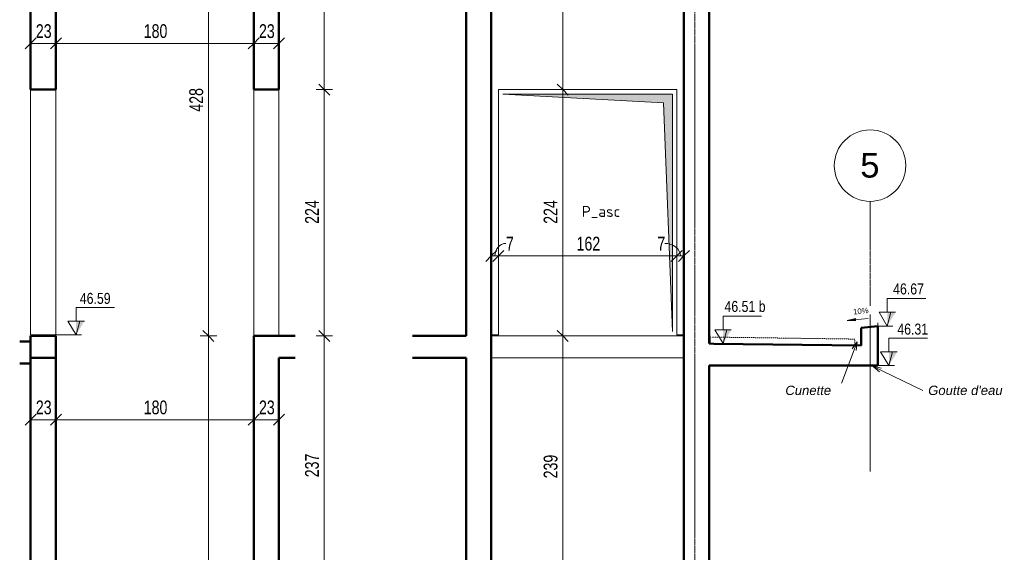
# Model space of a CAD drawing. Header units: millimetres. Extents: x 8507 to 240958, y -8745 to 78383.
# Tile 57 of 71: x 135140 to 144088, y 44612 to 49456. Entities that reach past the tile are written whole.
import ezdxf

# ---------------------------------------------------------------- set-up
doc = ezdxf.new("R2010")
doc.units = ezdxf.units.MM
doc.linetypes.add('Ligne de quadrillage', pattern=[22.225, 12.7, -3.175, 3.175, -3.175])
doc.linetypes.add('tiret perso', pattern=[2.6, 1.3, -1.3])
for name, color, linetype, lineweight in [('A-ANNO-DIMS', 211, 'Continuous', 9), ('A-ANNO-DIMS-50', 211, 'Continuous', 9), ('A-DETL', 90, 'Continuous', 5), ('A-DETL-GENF', 92, 'Continuous', 5), ('A-DETL-THIN', 151, 'Continuous', 5), ('A-DETL-WIDE', 214, 'Continuous', 50), ('A-DOOR', 31, 'Continuous', 9), ('A-DOOR-IDEN', 31, 'Continuous', 9), ('A-FLOR', 192, 'Continuous', 5), ('A-WALL', 113, 'Continuous', 9), ('G-ANNO-DIMS', 111, 'Continuous', 9), ('G-ANNO-TEXT', 231, 'Continuous', 9), ('S-GRID', 1, 'Continuous', 9), ('S-GRID-IDEN', 1, 'Continuous', 9)]:
    doc.layers.add(name, color=color, linetype=linetype, lineweight=lineweight)
doc.styles.add('Arial', font='arial.ttf', dxfattribs={"height": 225})
doc.styles.add('Arial Narrow_4', font='ARIALN.TTF', dxfattribs={"width": 0.9, "height": 125})
doc.styles.add('Arial_1', font='arial.ttf', dxfattribs={"width": 0.8, "height": 100})
doc.styles.add('Arial_4', font='arial.ttf', dxfattribs={"height": 50})
doc.styles.add('Arial_I_1', font='ariali.ttf', dxfattribs={"height": 85})
doc.styles.add('ISOCPEUR', font='isocpeur.ttf', dxfattribs={"height": 100})
doc.dimstyles.new('AB6_1_50_-_GB_2', dxfattribs={"dimscale": 304.8, "dimtxt": 127.928872, "dimasz": 0.328084, "dimexe": 0.246063, "dimexo": 0.0625, "dimgap": 0.04101, "dimtad": 1, "dimdec": 0, "dimlfac": 0.1, "dimdsep": 46, "dimtxsty": 'Arial Narrow_4', "dimblk1": 'OBLIQUE', "dimblk2": 'OBLIQUE', "dimsah": 1, "dimcen": 0.09, "dimazin": 0, "dimtfac": 1, "dimtdec": 4, "dimtix": 1, "dimtmove": 1, "dimatfit": 3, "dimfxl": 0.246063, "dimfxlon": 1, "dimtvp": 1, "dimtolj": 1, "dimtzin": 0, "dimarcsym": 2})
doc.dimstyles.new('AB6_1_50_-_GB_3', dxfattribs={"dimscale": 304.8, "dimtxt": 127.928872, "dimasz": 0.328084, "dimexe": 0.246063, "dimexo": 0.0625, "dimgap": 0.04101, "dimtad": 1, "dimdec": 0, "dimlfac": 0.1, "dimdsep": 46, "dimtxsty": 'Arial Narrow_4', "dimblk1": 'OBLIQUE', "dimblk2": 'OBLIQUE', "dimsah": 1, "dimcen": 0.09, "dimazin": 0, "dimtfac": 1, "dimtdec": 4, "dimtix": 1, "dimtmove": 0, "dimatfit": 3, "dimfxl": 0.246063, "dimfxlon": 1, "dimtvp": 1, "dimtolj": 1, "dimtzin": 0, "dimarcsym": 2})

# ---------------------------------------------------------------- blocks, each defined once
blk = doc.blocks.new('G_PORTE_BA - P_asc-3010064-R-1 P-Asc 2 variante')
at = {"layer": 'A-DETL-GENF', "lineweight": 9}
blk.add_hatch(color=256, dxfattribs=at).paths.add_polyline_path([(61533.6, 41990), (61533.6, 44150), (59993.6, 44150), (61453.6, 44070)])
at = {"layer": 'A-DETL-GENF'}
for p, q in [((61533.6, 44150), (59993.6, 44150)), ((59993.6, 44150), (61453.6, 44070)), ((61533.6, 41990), (61533.6, 44150)), ((61453.6, 44070), (61533.6, 41990))]:
    blk.add_line(p, q, dxfattribs=at)
blk = doc.blocks.new('DIMBLOCK437-R-1 P-Asc variante')
at = {"layer": 'A-ANNO-DIMS-50', "lineweight": 18}
for p, q in [((137908, 50860), (137858, 50910)), ((137908, 50860), (137958, 50810)), ((137908, 48820), (137858, 48870)), ((137908, 48820), (137958, 48770))]:
    blk.add_line(p, q, dxfattribs=at)
at = {"layer": 'A-ANNO-DIMS-50'}
for p, q in [((137908, 50860), (137833, 50860)), ((137908, 50860), (137908, 48820)), ((137908, 50860), (137983, 50860)), ((137908, 48820), (137833, 48820)), ((137908, 48820), (137983, 48820))]:
    blk.add_line(p, q, dxfattribs=at)
at = {"layer": 'A-ANNO-DIMS-50', "color": 0, "insert": (137733.9, 49739.5), "char_height": 125, "width": 241.237, "attachment_point": 1, "rotation": 90, "line_spacing_factor": 0.974696, "style": 'Arial Narrow_4'}
blk.add_mtext('204', dxfattribs=at)
blk = doc.blocks.new('_Oblique')
at = {"color": 0, "linetype": 'ByBlock', "lineweight": -2}
blk.add_line((-0.5, -0.5), (0.5, 0.5), dxfattribs=at)
blk = doc.blocks.new('DIMBLOCK438-R-1 P-Asc variante')
at = {"layer": 'A-ANNO-DIMS-50', "lineweight": 18}
for p, q in [((137908, 48820), (137858, 48870)), ((137908, 48820), (137958, 48770)), ((137908, 46580), (137858, 46630)), ((137908, 46580), (137958, 46530))]:
    blk.add_line(p, q, dxfattribs=at)
at = {"layer": 'A-ANNO-DIMS-50'}
for p, q in [((137908, 48820), (137833, 48820)), ((137908, 48820), (137908, 46580)), ((137908, 48820), (137983, 48820)), ((137908, 46580), (137833, 46580)), ((137908, 46580), (137983, 46580))]:
    blk.add_line(p, q, dxfattribs=at)
at = {"layer": 'A-ANNO-DIMS-50', "color": 0, "insert": (137733.9, 47599.5), "char_height": 125, "width": 241.237, "attachment_point": 1, "rotation": 90, "line_spacing_factor": 0.974696, "style": 'Arial Narrow_4'}
blk.add_mtext('224', dxfattribs=at)
blk = doc.blocks.new('DIMBLOCK439-R-1 P-Asc variante')
at = {"layer": 'A-ANNO-DIMS-50', "lineweight": 18}
for p, q in [((137908, 46580), (137858, 46630)), ((137908, 46580), (137958, 46530)), ((137908, 44210), (137858, 44260)), ((137908, 44210), (137958, 44160))]:
    blk.add_line(p, q, dxfattribs=at)
at = {"layer": 'A-ANNO-DIMS-50'}
for p, q in [((137908, 46580), (137833, 46580)), ((137908, 46580), (137908, 44210)), ((137908, 46580), (137983, 46580)), ((137908, 44210), (137833, 44210)), ((137908, 44210), (137983, 44210))]:
    blk.add_line(p, q, dxfattribs=at)
at = {"layer": 'A-ANNO-DIMS-50', "color": 0, "insert": (137733.9, 45294.5), "char_height": 125, "width": 241.237, "attachment_point": 1, "rotation": 90, "line_spacing_factor": 0.974696, "style": 'Arial Narrow_4'}
blk.add_mtext('237', dxfattribs=at)
blk = doc.blocks.new('DIMBLOCK442-R-1 P-Asc variante')
at = {"layer": 'A-ANNO-DIMS-50', "lineweight": 18}
for p, q in [((135239.1, 45818.2), (135189.1, 45768.2)), ((135239.1, 45818.2), (135289.1, 45868.2)), ((135469.1, 45818.2), (135419.1, 45768.2)), ((135469.1, 45818.2), (135519.1, 45868.2))]:
    blk.add_line(p, q, dxfattribs=at)
at = {"layer": 'A-ANNO-DIMS-50'}
for p, q in [((135239.1, 45818.2), (135239.1, 45893.2)), ((135239.1, 45818.2), (135469.1, 45818.2)), ((135239.1, 45818.2), (135239.1, 45743.2)), ((135469.1, 45818.2), (135469.1, 45893.2)), ((135469.1, 45818.2), (135469.1, 45743.2))]:
    blk.add_line(p, q, dxfattribs=at)
at = {"layer": 'A-ANNO-DIMS-50', "color": 0, "insert": (135287.1, 45992.3), "char_height": 125, "width": 160.825, "attachment_point": 1, "line_spacing_factor": 0.974696, "style": 'Arial Narrow_4'}
blk.add_mtext('23', dxfattribs=at)
blk = doc.blocks.new('DIMBLOCK443-R-1 P-Asc variante')
at = {"layer": 'A-ANNO-DIMS-50', "lineweight": 18}
for p, q in [((135469.1, 45818.2), (135419.1, 45768.2)), ((135469.1, 45818.2), (135519.1, 45868.2)), ((137266.7, 45818.2), (137216.7, 45768.2)), ((137266.7, 45818.2), (137316.7, 45868.2))]:
    blk.add_line(p, q, dxfattribs=at)
at = {"layer": 'A-ANNO-DIMS-50'}
for p, q in [((135469.1, 45818.2), (135469.1, 45893.2)), ((135469.1, 45818.2), (137266.7, 45818.2)), ((135469.1, 45818.2), (135469.1, 45743.2)), ((137266.7, 45818.2), (137266.7, 45893.2)), ((137266.7, 45818.2), (137266.7, 45743.2))]:
    blk.add_line(p, q, dxfattribs=at)
at = {"layer": 'A-ANNO-DIMS-50', "color": 0, "insert": (136267.4, 45992.3), "char_height": 125, "width": 241.237, "attachment_point": 1, "line_spacing_factor": 0.974696, "style": 'Arial Narrow_4'}
blk.add_mtext('180', dxfattribs=at)
blk = doc.blocks.new('DIMBLOCK444-R-1 P-Asc variante')
at = {"layer": 'A-ANNO-DIMS-50', "lineweight": 18}
for p, q in [((137266.7, 45818.2), (137216.7, 45768.2)), ((137266.7, 45818.2), (137316.7, 45868.2)), ((137496.7, 45818.2), (137446.7, 45768.2)), ((137496.7, 45818.2), (137546.7, 45868.2))]:
    blk.add_line(p, q, dxfattribs=at)
at = {"layer": 'A-ANNO-DIMS-50'}
for p, q in [((137266.7, 45818.2), (137266.7, 45893.2)), ((137266.7, 45818.2), (137496.7, 45818.2)), ((137266.7, 45818.2), (137266.7, 45743.2)), ((137496.7, 45818.2), (137496.7, 45893.2)), ((137496.7, 45818.2), (137496.7, 45743.2))]:
    blk.add_line(p, q, dxfattribs=at)
at = {"layer": 'A-ANNO-DIMS-50', "color": 0, "insert": (137314.7, 45992.3), "char_height": 125, "width": 160.825, "attachment_point": 1, "line_spacing_factor": 0.974696, "style": 'Arial Narrow_4'}
blk.add_mtext('23', dxfattribs=at)
blk = doc.blocks.new('Cotes d_élévation - M_Cote d_élévation - Extérieur rempli-1422902-R-1 P-Asc variante')
at = {"layer": 'G-ANNO-DIMS'}
blk.add_hatch(color=256, dxfattribs=at).paths.add_polyline_path([(8695.7, 41970), (8695.7, 42095), (8770.7, 42095)])
for p, q in [((8695.7, 42095), (8695.7, 42220)), ((8695.7, 42220), (9045.7, 42220)), ((8695.7, 41970), (8620.7, 42095)), ((8695.7, 42095), (8620.7, 42095)), ((8770.7, 42095), (8695.7, 42095)), ((8729.1, 42095), (8695.7, 41970)), ((8645.7, 41970), (8745.7, 41970))]:
    blk.add_line(p, q, dxfattribs=at)
blk = doc.blocks.new('DIMBLOCK448-R-1 P-Asc variante')
at = {"layer": 'A-ANNO-DIMS-50'}
for p, q in [((135239.1, 49240.9), (135239.1, 49315.9)), ((135469.1, 49240.9), (135469.1, 49315.9)), ((135239.1, 49240.9), (135469.1, 49240.9)), ((135239.1, 49240.9), (135239.1, 49165.9)), ((135469.1, 49240.9), (135469.1, 49165.9))]:
    blk.add_line(p, q, dxfattribs=at)
at = {"layer": 'A-ANNO-DIMS-50', "lineweight": 18}
for p, q in [((135239.1, 49240.9), (135189.1, 49190.9)), ((135239.1, 49240.9), (135289.1, 49290.9)), ((135469.1, 49240.9), (135419.1, 49190.9)), ((135469.1, 49240.9), (135519.1, 49290.9))]:
    blk.add_line(p, q, dxfattribs=at)
at = {"layer": 'A-ANNO-DIMS-50', "color": 0, "insert": (135287.1, 49415), "char_height": 125, "width": 160.825, "attachment_point": 1, "line_spacing_factor": 0.974696, "style": 'Arial Narrow_4'}
blk.add_mtext('23', dxfattribs=at)
blk = doc.blocks.new('DIMBLOCK449-R-1 P-Asc variante')
at = {"layer": 'A-ANNO-DIMS-50'}
for p, q in [((135469.1, 49240.9), (135469.1, 49315.9)), ((137266.7, 49240.9), (137266.7, 49315.9)), ((135469.1, 49240.9), (137266.7, 49240.9)), ((135469.1, 49240.9), (135469.1, 49165.9)), ((137266.7, 49240.9), (137266.7, 49165.9))]:
    blk.add_line(p, q, dxfattribs=at)
at = {"layer": 'A-ANNO-DIMS-50', "lineweight": 18}
for p, q in [((135469.1, 49240.9), (135419.1, 49190.9)), ((135469.1, 49240.9), (135519.1, 49290.9)), ((137266.7, 49240.9), (137216.7, 49190.9)), ((137266.7, 49240.9), (137316.7, 49290.9))]:
    blk.add_line(p, q, dxfattribs=at)
at = {"layer": 'A-ANNO-DIMS-50', "color": 0, "insert": (136267.4, 49415), "char_height": 125, "width": 241.237, "attachment_point": 1, "line_spacing_factor": 0.974696, "style": 'Arial Narrow_4'}
blk.add_mtext('180', dxfattribs=at)
blk = doc.blocks.new('DIMBLOCK450-R-1 P-Asc variante')
at = {"layer": 'A-ANNO-DIMS-50'}
for p, q in [((137266.7, 49240.9), (137266.7, 49315.9)), ((137496.7, 49240.9), (137496.7, 49315.9)), ((137266.7, 49240.9), (137496.7, 49240.9)), ((137266.7, 49240.9), (137266.7, 49165.9)), ((137496.7, 49240.9), (137496.7, 49165.9))]:
    blk.add_line(p, q, dxfattribs=at)
at = {"layer": 'A-ANNO-DIMS-50', "lineweight": 18}
for p, q in [((137266.7, 49240.9), (137216.7, 49190.9)), ((137266.7, 49240.9), (137316.7, 49290.9)), ((137496.7, 49240.9), (137446.7, 49190.9)), ((137496.7, 49240.9), (137546.7, 49290.9))]:
    blk.add_line(p, q, dxfattribs=at)
at = {"layer": 'A-ANNO-DIMS-50', "color": 0, "insert": (137314.7, 49415), "char_height": 125, "width": 160.825, "attachment_point": 1, "line_spacing_factor": 0.974696, "style": 'Arial Narrow_4'}
blk.add_mtext('23', dxfattribs=at)
blk = doc.blocks.new('DIMBLOCK456-R-1 P-Asc variante')
at = {"layer": 'A-ANNO-DIMS-50', "lineweight": 18}
for p, q in [((136855.8, 50860), (136805.8, 50910)), ((136855.8, 50860), (136905.8, 50810)), ((136855.8, 46580), (136805.8, 46630)), ((136855.8, 46580), (136905.8, 46530))]:
    blk.add_line(p, q, dxfattribs=at)
at = {"layer": 'A-ANNO-DIMS-50'}
for p, q in [((136855.8, 50860), (136780.8, 50860)), ((136855.8, 50860), (136855.8, 46580)), ((136855.8, 50860), (136930.8, 50860)), ((136855.8, 46580), (136780.8, 46580)), ((136855.8, 46580), (136930.8, 46580))]:
    blk.add_line(p, q, dxfattribs=at)
at = {"layer": 'A-ANNO-DIMS-50', "color": 0, "insert": (136681.8, 48619.5), "char_height": 125, "width": 241.237, "attachment_point": 1, "rotation": 90, "line_spacing_factor": 0.974696, "style": 'Arial Narrow_4'}
blk.add_mtext('428', dxfattribs=at)
blk = doc.blocks.new('DIMBLOCK457-R-1 P-Asc variante')
at = {"layer": 'A-ANNO-DIMS-50', "lineweight": 18}
for p, q in [((136855.8, 46580), (136805.8, 46630)), ((136855.8, 46580), (136905.8, 46530)), ((136855.8, 41970), (136805.8, 42020)), ((136855.8, 41970), (136905.8, 41920))]:
    blk.add_line(p, q, dxfattribs=at)
at = {"layer": 'A-ANNO-DIMS-50'}
for p, q in [((136855.8, 46580), (136780.8, 46580)), ((136855.8, 46580), (136855.8, 41970)), ((136855.8, 46580), (136930.8, 46580)), ((136855.8, 41970), (136780.8, 41970)), ((136855.8, 41970), (136930.8, 41970))]:
    blk.add_line(p, q, dxfattribs=at)
at = {"layer": 'A-ANNO-DIMS-50', "color": 0, "insert": (136681.8, 44174.5), "char_height": 125, "width": 241.237, "attachment_point": 1, "rotation": 90, "line_spacing_factor": 0.974696, "style": 'Arial Narrow_4'}
blk.add_mtext('461', dxfattribs=at)
blk = doc.blocks.new('Quadrillage - M_Extrémité de la ligne de quadrillage - Cercle-11575-R-1 P-Asc 2 variante')
at = {"layer": 'S-GRID-IDEN'}
blk.add_circle((61738.6, 58513), 325, dxfattribs=at)
blk = doc.blocks.new('DIMBLOCK463-R-1 P-Asc 2 variante')
at = {"layer": 'A-ANNO-DIMS-50'}
for p, q in [((139426.2, 47307.9), (139426.2, 47382.9)), ((139491.2, 47307.9), (139491.2, 47382.9)), ((139426.2, 47307.9), (139491.2, 47307.9)), ((139426.2, 47307.9), (139426.2, 47232.9)), ((139491.2, 47307.9), (139491.2, 47232.9))]:
    blk.add_line(p, q, dxfattribs=at)
at = {"layer": 'A-ANNO-DIMS-50', "lineweight": 18}
for p, q in [((139426.2, 47307.9), (139476.2, 47357.9)), ((139491.2, 47307.9), (139541.2, 47357.9)), ((139426.2, 47307.9), (139376.2, 47257.9)), ((139491.2, 47307.9), (139441.2, 47257.9))]:
    blk.add_line(p, q, dxfattribs=at)
at = {"layer": 'A-ANNO-DIMS-50'}
blk.add_ellipse((139559, 47307.9), major_axis=(0, 114), ratio=0.879846, start_param=0, end_param=1.570796, dxfattribs=at)
at = {"layer": 'A-ANNO-DIMS-50', "color": 0, "insert": (139559, 47481.9), "char_height": 125, "width": 80.412, "attachment_point": 1, "line_spacing_factor": 0.974696, "style": 'Arial Narrow_4'}
blk.add_mtext('7', dxfattribs=at)
blk = doc.blocks.new('DIMBLOCK464-R-1 P-Asc 2 variante')
at = {"layer": 'A-ANNO-DIMS-50'}
for p, q in [((139491.2, 47307.9), (139491.2, 47382.9)), ((141111.2, 47307.9), (141111.2, 47382.9)), ((139491.2, 47307.9), (141111.2, 47307.9)), ((139491.2, 47307.9), (139491.2, 47232.9)), ((141111.2, 47307.9), (141111.2, 47232.9))]:
    blk.add_line(p, q, dxfattribs=at)
at = {"layer": 'A-ANNO-DIMS-50', "lineweight": 18}
for p, q in [((139491.2, 47307.9), (139541.2, 47357.9)), ((141111.2, 47307.9), (141161.2, 47357.9)), ((139491.2, 47307.9), (139441.2, 47257.9)), ((141111.2, 47307.9), (141061.2, 47257.9))]:
    blk.add_line(p, q, dxfattribs=at)
at = {"layer": 'A-ANNO-DIMS-50', "color": 0, "insert": (140200.7, 47481.9), "char_height": 125, "width": 241.237, "attachment_point": 1, "line_spacing_factor": 0.974696, "style": 'Arial Narrow_4'}
blk.add_mtext('162', dxfattribs=at)
blk = doc.blocks.new('DIMBLOCK465-R-1 P-Asc 2 variante')
at = {"layer": 'A-ANNO-DIMS-50'}
for p, q in [((141111.2, 47307.9), (141111.2, 47382.9)), ((141176.2, 47307.9), (141176.2, 47382.9)), ((141111.2, 47307.9), (141176.2, 47307.9)), ((141111.2, 47307.9), (141111.2, 47232.9)), ((141176.2, 47307.9), (141176.2, 47232.9))]:
    blk.add_line(p, q, dxfattribs=at)
at = {"layer": 'A-ANNO-DIMS-50', "lineweight": 18}
for p, q in [((141111.2, 47307.9), (141161.2, 47357.9)), ((141176.2, 47307.9), (141226.2, 47357.9)), ((141111.2, 47307.9), (141061.2, 47257.9)), ((141176.2, 47307.9), (141126.2, 47257.9))]:
    blk.add_line(p, q, dxfattribs=at)
at = {"layer": 'A-ANNO-DIMS-50'}
blk.add_ellipse((141001.7, 47307.9), major_axis=(142, 0), ratio=0.803021, start_param=0, end_param=1.570796, dxfattribs=at)
at = {"layer": 'A-ANNO-DIMS-50', "color": 0, "insert": (140934.7, 47481.9), "char_height": 125, "width": 80.412, "attachment_point": 1, "line_spacing_factor": 0.974696, "style": 'Arial Narrow_4'}
blk.add_mtext('7', dxfattribs=at)
blk = doc.blocks.new('DIMBLOCK469-R-1 P-Asc 2 variante')
at = {"layer": 'A-ANNO-DIMS-50', "lineweight": 18}
for p, q in [((140075.8, 46580), (140025.8, 46630)), ((140075.8, 46580), (140125.8, 46530)), ((140075.8, 44190), (140025.8, 44240)), ((140075.8, 44190), (140125.8, 44140))]:
    blk.add_line(p, q, dxfattribs=at)
at = {"layer": 'A-ANNO-DIMS-50'}
for p, q in [((140075.8, 46580), (140000.8, 46580)), ((140075.8, 44190), (140075.8, 46580)), ((140075.8, 46580), (140150.8, 46580)), ((140075.8, 44190), (140000.8, 44190)), ((140075.8, 44190), (140150.8, 44190))]:
    blk.add_line(p, q, dxfattribs=at)
at = {"layer": 'A-ANNO-DIMS-50', "color": 0, "insert": (139901.8, 45284.5), "char_height": 125, "width": 241.237, "attachment_point": 1, "rotation": 90, "line_spacing_factor": 0.974696, "style": 'Arial Narrow_4'}
blk.add_mtext('239', dxfattribs=at)
blk = doc.blocks.new('DIMBLOCK470-R-1 P-Asc 2 variante')
at = {"layer": 'A-ANNO-DIMS-50', "lineweight": 18}
for p, q in [((140075.8, 48820), (140025.8, 48870)), ((140075.8, 48820), (140125.8, 48770)), ((140075.8, 46580), (140025.8, 46630)), ((140075.8, 46580), (140125.8, 46530))]:
    blk.add_line(p, q, dxfattribs=at)
at = {"layer": 'A-ANNO-DIMS-50'}
for p, q in [((140075.8, 48820), (140000.8, 48820)), ((140075.8, 46580), (140075.8, 48820)), ((140075.8, 48820), (140150.8, 48820)), ((140075.8, 46580), (140000.8, 46580)), ((140075.8, 46580), (140150.8, 46580))]:
    blk.add_line(p, q, dxfattribs=at)
at = {"layer": 'A-ANNO-DIMS-50', "color": 0, "insert": (139901.8, 47599.5), "char_height": 125, "width": 241.237, "attachment_point": 1, "rotation": 90, "line_spacing_factor": 0.974696, "style": 'Arial Narrow_4'}
blk.add_mtext('224', dxfattribs=at)
blk = doc.blocks.new('DIMBLOCK471-R-1 P-Asc 2 variante')
at = {"layer": 'A-ANNO-DIMS-50'}
for p, q in [((140075.8, 50850), (140000.8, 50850)), ((140075.8, 48820), (140075.8, 50850)), ((140075.8, 50850), (140150.8, 50850)), ((140075.8, 48820), (140000.8, 48820)), ((140075.8, 48820), (140150.8, 48820))]:
    blk.add_line(p, q, dxfattribs=at)
at = {"layer": 'A-ANNO-DIMS-50', "lineweight": 18}
for p, q in [((140075.8, 50850), (140025.8, 50900)), ((140075.8, 50850), (140125.8, 50800)), ((140075.8, 48820), (140025.8, 48870)), ((140075.8, 48820), (140125.8, 48770))]:
    blk.add_line(p, q, dxfattribs=at)
at = {"layer": 'A-ANNO-DIMS-50', "color": 0, "insert": (139901.8, 49734.5), "char_height": 125, "width": 241.237, "attachment_point": 1, "rotation": 90, "line_spacing_factor": 0.974696, "style": 'Arial Narrow_4'}
blk.add_mtext('203', dxfattribs=at)
blk = doc.blocks.new('Cotes d_élévation - M_Cote d_élévation - Extérieur rempli-1422902-R-1 P-Asc 2 variante')
at = {"layer": 'G-ANNO-DIMS'}
blk.add_hatch(color=256, dxfattribs=at).paths.add_polyline_path([(62267.1, 40870), (62267.1, 40995), (62342.1, 40995)])
for p, q in [((62267.1, 40995), (62267.1, 41120)), ((62267.1, 41120), (62617.1, 41120)), ((62267.1, 40870), (62192.1, 40995)), ((62267.1, 40995), (62192.1, 40995)), ((62342.1, 40995), (62267.1, 40995)), ((62300.4, 40995), (62267.1, 40870)), ((62217.1, 40870), (62317.1, 40870))]:
    blk.add_line(p, q, dxfattribs=at)

msp = doc.modelspace()

# ---------------------------------------------------------------- linework, layer by layer
at = {"layer": 'A-DETL', "linetype": 'tiret perso'}
for p in [(141427.05, 46569.71), (142727.87, 46492.13)]:
    msp.add_line(p, (142727.87, 46551.28), dxfattribs=at)
at = {"layer": 'A-DETL-THIN'}
msp.add_line((142937.87, 46670), (142937.87, 46698.32), dxfattribs=at)
at = {"layer": 'A-DETL-WIDE'}
for p, q in [((141176.2, 46690), (141176.2, 46190)), ((141406.2, 46510.02), (141406.2, 46690)), ((142787.87, 46655), (142937.87, 46670)), ((141447.87, 46509.43), (141406.2, 46510.02)), ((141406.2, 46310), (141447.87, 46310)), ((141406.2, 46190), (141406.2, 46310))]:
    msp.add_line(p, q, dxfattribs=at)
at = {"layer": 'A-FLOR', "lineweight": 50}
for p, q in [((135239.11, 46530), (135140.45, 46530)), ((135239.11, 46330), (135239.11, 46530)), ((135469.11, 46580), (135239.23, 46580)), ((135239.23, 46580), (135239.23, 46380)), ((135469.11, 46380), (135469.11, 46580)), ((137644.23, 46580), (137266.74, 46580)), ((137266.74, 46580), (137266.74, 46380)), ((139196.2, 46580), (138710.7, 46580)), ((139426.2, 46380), (139426.2, 46580)), ((141407.23, 46580), (141406.2, 46580)), ((141407.23, 46510.01), (141407.23, 46580)), ((142787.87, 46491.96), (141447.87, 46509.46)), ((142937.87, 46310), (142937.87, 46490)), ((135239.23, 46380), (135469.11, 46380)), ((137496.74, 46380), (137644.23, 46380)), ((138710.7, 46380), (139196.2, 46380)), ((135140.45, 46330), (135239.11, 46330)), ((141447.87, 46310), (142937.87, 46310))]:
    msp.add_line(p, q, dxfattribs=at)
at = {"layer": 'A-FLOR'}
for p, q in [((141407.23, 46580), (141407.34, 46580)), ((141176.19, 46380), (139426.2, 46380))]:
    msp.add_line(p, q, dxfattribs=at)
at = {"layer": 'A-WALL', "lineweight": 50}
for p, q in [((139426.2, 46580), (139426.2, 57540)), ((141176.2, 57540), (141176.2, 46690)), ((135239.11, 50850), (135239.11, 48820)), ((135469.11, 48820), (135469.11, 50850)), ((137266.74, 50860), (137266.74, 48820)), ((137496.74, 48820), (137496.74, 50860)), ((139196.2, 50860), (139196.2, 46580)), ((141406.2, 46690), (141406.2, 50860)), ((135239.11, 48820), (135469.11, 48820)), ((137266.74, 48820), (137496.74, 48820)), ((142787.87, 46655), (142787.87, 46491.96)), ((142937.87, 46490), (142937.87, 46670)), ((135239.23, 46580), (135239.11, 46580)), ((135239.11, 46580), (135239.11, 44190)), ((135469.11, 44190), (135469.11, 46580)), ((137266.74, 46380), (137266.74, 44210)), ((137496.74, 44210), (137496.74, 46380)), ((139196.2, 46380), (139196.2, 40870)), ((139426.2, 40870), (139426.2, 46380)), ((141176.2, 46190), (141176.2, 40870)), ((141406.2, 40870), (141406.2, 46190))]:
    msp.add_line(p, q, dxfattribs=at)
at = {"layer": 'A-WALL'}
for p, q in [((135239.11, 46590), (135239.11, 48820)), ((135469.11, 48820), (135469.11, 46590)), ((137266.74, 46580), (137266.74, 48820)), ((137496.74, 48820), (137496.74, 46580)), ((139491.2, 46590), (139491.2, 48820)), ((139491.2, 48820), (141111.2, 48820)), ((141111.2, 48820), (141111.2, 46590)), ((135469.11, 46590), (135239.11, 46590)), ((137266.74, 46580), (137266.74, 46580)), ((139426.2, 46590), (139491.2, 46590)), ((141176.2, 46580), (139426.2, 46580)), ((139426.2, 46580), (139426.2, 46380)), ((141111.2, 46590), (141176.2, 46590))]:
    msp.add_line(p, q, dxfattribs=at)
at = {"layer": 'G-ANNO-DIMS'}
for p, q in [((142660.91, 46720.09), (142736.52, 46717.72)), ((142937.87, 46670), (143056.89, 46670)), ((143056.89, 46670), (143024.32, 46670)), ((135448.48, 46590), (135682.63, 46590)), ((135682.63, 46590), (135653.36, 46590)), ((141406.2, 46510), (141580.62, 46510)), ((141580.62, 46510), (141531.76, 46510)), ((142937.87, 46310), (143075.65, 46310)), ((143075.65, 46310), (143038.64, 46310))]:
    msp.add_line(p, q, dxfattribs=at)
at = {"layer": 'G-ANNO-TEXT', "color": 170}
for p, q in [((142749.61, 46525.06), (142584.47, 46085.06)), ((142749.61, 46525.06), (142704.44, 46461.91)), ((142749.61, 46525.06), (142742.07, 46447.79)), ((142895.41, 46302.7), (142971.69, 46288.17)), ((142895.41, 46302.7), (142954.2, 46251.98)), ((142895.41, 46302.7), (143345.88, 46085.06))]:
    msp.add_line(p, q, dxfattribs=at)
at = {"layer": 'S-GRID', "linetype": 'Ligne de quadrillage'}
for p, q in [((141276.2, 39982.96), (141276.2, 58188.04)), ((142867.87, 45345.47), (142867.87, 47804))]:
    msp.add_line(p, q, dxfattribs=at)

# ---------------------------------------------------------------- block references
at = {"layer": 'A-DOOR'}
msp.add_blockref('G_PORTE_BA - P_asc-3010064-R-1 P-Asc 2 variante', (79537.64, 4630), dxfattribs=at)
at = {"layer": 'G-ANNO-DIMS'}
for name, p in [('Cotes d_élévation - M_Cote d_élévation - Extérieur rempli-1422902-R-1 P-Asc 2 variante', (80757.25, 5800)), ('Cotes d_élévation - M_Cote d_élévation - Extérieur rempli-1422902-R-1 P-Asc variante', (126957.62, 4620)), ('Cotes d_élévation - M_Cote d_élévation - Extérieur rempli-1422902-R-1 P-Asc 2 variante', (79264.69, 5640)), ('Cotes d_élévation - M_Cote d_élévation - Extérieur rempli-1422902-R-1 P-Asc 2 variante', (80771.57, 5440))]:
    msp.add_blockref(name, p, dxfattribs=at)
at = {"layer": 'S-GRID-IDEN'}
msp.add_blockref('Quadrillage - M_Extrémité de la ligne de quadrillage - Cercle-11575-R-1 P-Asc 2 variante', (81129.31, -10384.04), dxfattribs=at)

# ---------------------------------------------------------------- texts
at = {"layer": 'A-DOOR-IDEN', "insert": (140247.92, 47762.36), "char_height": 100, "width": 464.9787, "attachment_point": 1, "style": 'ISOCPEUR'}
msp.add_mtext('P_asc', dxfattribs=at)
at = {"layer": 'G-ANNO-TEXT', "color": 7, "char_height": 85, "attachment_point": 1, "style": 'Arial_I_1', "bg_fill": 3, "box_fill_scale": 1.25, "bg_fill_color": 256, "bg_fill_true_color": 13158600, "bg_fill_transparency": 0}
for s, insert, width in [('Cunette', (142097.97, 46127.56), 525.1053), ("Goutte d'eau", (143395.88, 46127.56), 853.7972)]:
    msp.add_mtext(s, dxfattribs=dict(at, insert=insert, width=width))

# ---------------------------------------------------------------- dimensions: what is measured, and where the dimension line sits
at = {"layer": 'A-ANNO-DIMS'}
for base, p1, p2, override, picture, middle in [((136855.84, 46580), (136930.84, 50860), (136930.84, 46580), {"dimpost": '<>', "dimfxl": 4280}, 'DIMBLOCK456-R-1 P-Asc variante', (136779.52, 48720)), ((137907.98, 48820), (137832.98, 50860), (137832.98, 48820), {"dimpost": '<>', "dimfxl": 2040}, 'DIMBLOCK437-R-1 P-Asc variante', (137831.65, 49840)), ((140075.84, 50850), (140000.84, 48820), (140000.84, 50850), {"dimpost": '<>', "dimfxl": 2030}, 'DIMBLOCK471-R-1 P-Asc 2 variante', (139999.52, 49835)), ((137907.98, 46580), (137832.98, 48820), (137832.98, 46580), {"dimpost": '<>', "dimfxl": 2240}, 'DIMBLOCK438-R-1 P-Asc variante', (137832.72, 47700)), ((140075.84, 48820), (140000.84, 46580), (140000.84, 48820), {"dimpost": '<>', "dimfxl": 2240}, 'DIMBLOCK470-R-1 P-Asc 2 variante', (140000.59, 47700)), ((136855.84, 41970), (136930.84, 46580), (136930.84, 41970), {"dimpost": '<>', "dimfxl": 4610}, 'DIMBLOCK457-R-1 P-Asc variante', (136779.52, 44275)), ((137907.98, 44210), (137832.98, 46580), (137832.98, 44210), {"dimpost": '<>', "dimfxl": 2370}, 'DIMBLOCK439-R-1 P-Asc variante', (137831.65, 45395)), ((140075.84, 46580), (140000.84, 44190), (140000.84, 46580), {"dimpost": '<>', "dimfxl": 2390}, 'DIMBLOCK469-R-1 P-Asc 2 variante', (139999.52, 45385))]:
    dim = msp.add_linear_dim(base=base, p1=p1, p2=p2, angle=90, dimstyle='AB6_1_50_-_GB_3', override=override, dxfattribs=at)
    dim.commit()
    dim.dimension.update_dxf_attribs({"geometry": picture, "text_midpoint": middle})
for base, p1, p2, override, picture, middle in [((135469.11, 49240.91), (135239.11, 49315.91), (135469.11, 49315.91), {"dimpost": '<>', "dimfxl": 230}, 'DIMBLOCK448-R-1 P-Asc variante', (135354.11, 49317.23)), ((137266.74, 49240.91), (135469.11, 49315.91), (137266.74, 49315.91), {"dimpost": '<>', "dimfxl": 1797.62938}, 'DIMBLOCK449-R-1 P-Asc variante', (136367.93, 49317.23)), ((137496.74, 49240.91), (137266.74, 49315.91), (137496.74, 49315.91), {"dimpost": '<>', "dimfxl": 230}, 'DIMBLOCK450-R-1 P-Asc variante', (137381.74, 49317.23)), ((141111.2, 47307.89), (139491.2, 47382.89), (141111.2, 47382.89), {"dimpost": '<>', "dimfxl": 1620}, 'DIMBLOCK464-R-1 P-Asc 2 variante', (140301.2, 47384.21)), ((135469.11, 45818.21), (135239.11, 45893.21), (135469.11, 45893.21), {"dimpost": '<>', "dimfxl": 230}, 'DIMBLOCK442-R-1 P-Asc variante', (135354.11, 45894.53)), ((137266.74, 45818.21), (135469.11, 45893.21), (137266.74, 45893.21), {"dimpost": '<>', "dimfxl": 1797.62938}, 'DIMBLOCK443-R-1 P-Asc variante', (136367.93, 45894.53)), ((137496.74, 45818.21), (137266.74, 45893.21), (137496.74, 45893.21), {"dimpost": '<>', "dimfxl": 230}, 'DIMBLOCK444-R-1 P-Asc variante', (137381.74, 45894.53))]:
    dim = msp.add_linear_dim(base=base, p1=p1, p2=p2, dimstyle='AB6_1_50_-_GB_3', override=override, dxfattribs=at)
    dim.commit()
    dim.dimension.update_dxf_attribs({"geometry": picture, "text_midpoint": middle})
for base, p1, p2, picture, middle in [((139491.20145852, 47307.88660152), (139426.20145852, 47382.88660152), (139491.20145852, 47382.88660152), 'DIMBLOCK463-R-1 P-Asc 2 variante', (139599.23729248, 47398.60437439)), ((141176.20145852, 47307.88660152), (141111.20145852, 47382.88660152), (141176.20145852, 47382.88660152), 'DIMBLOCK465-R-1 P-Asc 2 variante', (140974.89495075, 47398.60437439))]:
    dim = msp.add_linear_dim(base=base, p1=p1, p2=p2, dimstyle='AB6_1_50_-_GB_2', override={"dimpost": '<>', "dimfxl": 65}, dxfattribs=at)
    dim.commit()
    dim.dimension.update_dxf_attribs({"geometry": picture, "text_midpoint": middle, "dimtype": 160})

# ---------------------------------------------------------------- next in the draw order: texts
at = {"layer": 'G-ANNO-DIMS', "char_height": 100, "attachment_point": 1, "line_spacing_factor": 0.941778, "style": 'Arial_1', "bg_fill": 3, "box_fill_scale": 1.25, "bg_fill_color": 256, "bg_fill_true_color": 13158600, "bg_fill_transparency": 0}
for s, insert, width in [('46.59', (135687.06, 46971.48), 330.5503), ('46.67', (143077.58, 47057.4), 330.5503), ('46.51 b', (141545.03, 46898.18), 440.7337), ('46.31', (143115.59, 46692.11), 330.5503)]:
    msp.add_mtext(s, dxfattribs=dict(at, insert=insert, width=width))
at = {"layer": 'G-ANNO-DIMS', "insert": (142711.45, 46824.18), "char_height": 50, "width": 167.1171, "attachment_point": 1, "rotation": 5.710593, "line_spacing_factor": 0.941778, "style": 'Arial_4', "bg_fill": 3, "box_fill_scale": 1.25, "bg_fill_color": 256, "bg_fill_true_color": 13158600, "bg_fill_transparency": 0}
msp.add_mtext('10%', dxfattribs=at)
at = {"layer": 'S-GRID-IDEN', "insert": (142778.56, 48245.29), "char_height": 225, "width": 212.4472, "attachment_point": 1, "style": 'Arial', "bg_fill": 3, "box_fill_scale": 1.25, "bg_fill_color": 256, "bg_fill_true_color": 13158600, "bg_fill_transparency": 0}
msp.add_mtext('5', dxfattribs=at)

# ---------------------------------------------------------------- next in the draw order: hatches: boundary and pattern name
at = {"layer": 'G-ANNO-DIMS'}
msp.add_hatch(color=256, dxfattribs=at).paths.add_polyline_path([(142660.91, 46720.09), (142736.52, 46717.72), (142734.55, 46737.37)])

# ---------------------------------------------------------------- next in the draw order: linework, layer by layer
for p, q in [((142849.16, 46738.91), (142660.91, 46720.09)), ((142734.55, 46737.37), (142660.91, 46720.09)), ((142736.52, 46717.72), (142734.55, 46737.37))]:
    msp.add_line(p, q, dxfattribs=at)

doc.saveas('drawing.dxf')
